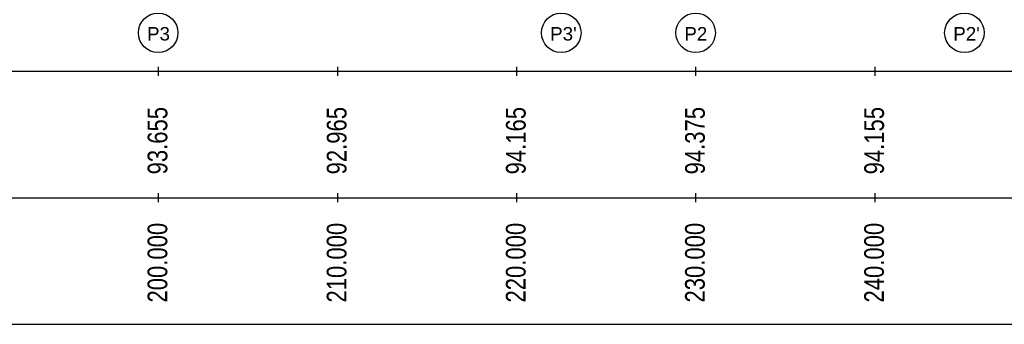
# Model space of a CAD drawing. Header units: inches. Extents: x 4599583 to 400123529, y 1639131 to 28133222499.
# Tile 69 of 86: x 5057295 to 5112253, y 28133164192 to 28133181169. Entities that reach past the tile are written whole.
import ezdxf
from ezdxf.enums import TextEntityAlignment as Align

# ---------------------------------------------------------------- set-up
doc = ezdxf.new("R2010")
doc.units = ezdxf.units.IN
doc.header["$MEASUREMENT"] = 0
doc.layers.add('CHNGE', color=31, linetype='Continuous')
doc.layers.add('text', color=7, linetype='Continuous')
doc.styles.add('ROMANS', font='arial.ttf')

msp = doc.modelspace()

# ---------------------------------------------------------------- linework, layer by layer
at = {"linetype": 'Continuous'}
for p, q in [((5065025.38, 28133178549.28), (5065025.38, 28133178049.28)), ((5065025.38, 28133178549.28), (5065025.38, 28133178049.28)), ((5065025.38, 28133178549.28), (5065025.38, 28133178049.28)), ((5075025.38, 28133178549.28), (5075025.38, 28133178049.28)), ((5075025.38, 28133178549.28), (5075025.38, 28133178049.28)), ((5075025.38, 28133178549.28), (5075025.38, 28133178049.28)), ((5085025.38, 28133178549.28), (5085025.38, 28133178049.28)), ((5085025.38, 28133178549.28), (5085025.38, 28133178049.28)), ((5085025.38, 28133178549.28), (5085025.38, 28133178049.28)), ((5095025.38, 28133178549.28), (5095025.38, 28133178049.28)), ((5095025.38, 28133178549.28), (5095025.38, 28133178049.28)), ((5095025.38, 28133178549.28), (5095025.38, 28133178049.28)), ((5105025.38, 28133178549.28), (5105025.38, 28133178049.28)), ((5105025.38, 28133178549.28), (5105025.38, 28133178049.28)), ((5105025.38, 28133178549.28), (5105025.38, 28133178049.28)), ((5065025.38, 28133171495.813), (5065025.38, 28133170995.813)), ((5065025.38, 28133171495.813), (5065025.38, 28133170995.813)), ((5065025.38, 28133171495.813), (5065025.38, 28133170995.813)), ((5075025.38, 28133171495.813), (5075025.38, 28133170995.813)), ((5075025.38, 28133171495.813), (5075025.38, 28133170995.813)), ((5075025.38, 28133171495.813), (5075025.38, 28133170995.813)), ((5085025.38, 28133171495.813), (5085025.38, 28133170995.813)), ((5085025.38, 28133171495.813), (5085025.38, 28133170995.813)), ((5085025.38, 28133171495.813), (5085025.38, 28133170995.813)), ((5095025.38, 28133171495.813), (5095025.38, 28133170995.813)), ((5095025.38, 28133171495.813), (5095025.38, 28133170995.813)), ((5095025.38, 28133171495.813), (5095025.38, 28133170995.813)), ((5105025.38, 28133171495.813), (5105025.38, 28133170995.813)), ((5105025.38, 28133171495.813), (5105025.38, 28133170995.813)), ((5105025.38, 28133171495.813), (5105025.38, 28133170995.813))]:
    msp.add_line(p, q, dxfattribs=at)
for p, q in [((4859134.88, 28133178299.28), (5175893.88, 28133178299.28)), ((4859134.88, 28133178299.28), (5175893.88, 28133178299.28)), ((4859134.88, 28133178299.28), (5175893.88, 28133178299.28)), ((4859134.88, 28133171245.813), (5175893.88, 28133171245.813)), ((4859134.88, 28133171245.813), (5175893.88, 28133171245.813)), ((4859134.88, 28133171245.813), (5175893.88, 28133171245.813)), ((4859134.88, 28133164192.346), (5175893.88, 28133164192.346)), ((4859134.88, 28133164192.346), (5175893.88, 28133164192.346)), ((4859134.88, 28133164192.346), (5175893.88, 28133164192.346))]:
    msp.add_line(p, q)
for centre in [(5065025.38, 28133180437.04), (5065025.38, 28133180437.04), (5065025.38, 28133180437.04), (5087525.38, 28133180437.04), (5087525.38, 28133180437.04), (5087525.38, 28133180437.04), (5095025.38, 28133180437.04), (5095025.38, 28133180437.04), (5095025.38, 28133180437.04), (5110025.38, 28133180437.04), (5110025.38, 28133180437.04), (5110025.38, 28133180437.04)]:
    msp.add_circle(centre, 1101.806)

# ---------------------------------------------------------------- texts
at = {"layer": 'CHNGE', "color": 50, "style": 'ROMANS', "width": 0.8}
for s, p in [('93.655', (5065537.398, 28133172546.655)), ('93.655', (5065537.398, 28133172546.655)), ('93.655', (5065537.398, 28133172546.655)), ('92.965', (5075537.398, 28133172546.655)), ('92.965', (5075537.398, 28133172546.655)), ('92.965', (5075537.398, 28133172546.655)), ('94.165', (5085537.398, 28133172546.655)), ('94.165', (5085537.398, 28133172546.655)), ('94.165', (5085537.398, 28133172546.655)), ('94.375', (5095537.398, 28133172546.655)), ('94.375', (5095537.398, 28133172546.655)), ('94.375', (5095537.398, 28133172546.655)), ('94.155', (5105537.398, 28133172546.655)), ('94.155', (5105537.398, 28133172546.655)), ('94.155', (5105537.398, 28133172546.655))]:
    msp.add_text(s, height=1100, rotation=90, dxfattribs=at).set_placement(p)
for s, p in [('200.000', (5065864.173, 28133169847.813)), ('200.000', (5065864.173, 28133169847.813)), ('200.000', (5065864.173, 28133169847.813)), ('210.000', (5075864.173, 28133169847.813)), ('210.000', (5075864.173, 28133169847.813)), ('210.000', (5075864.173, 28133169847.813)), ('220.000', (5085864.173, 28133169847.813)), ('220.000', (5085864.173, 28133169847.813)), ('220.000', (5085864.173, 28133169847.813)), ('230.000', (5095864.173, 28133169847.813)), ('230.000', (5095864.173, 28133169847.813)), ('230.000', (5095864.173, 28133169847.813)), ('240.000', (5105864.173, 28133169847.813)), ('240.000', (5105864.173, 28133169847.813)), ('240.000', (5105864.173, 28133169847.813))]:
    msp.add_text(s, height=1100, rotation=90, dxfattribs=at).set_placement(p, align=Align.BOTTOM_RIGHT)
at = {"layer": 'text', "style": 'ROMANS'}
for s, p in [('P3', (5064402.85, 28133180009.474)), ('P3', (5064402.85, 28133180009.474)), ('P3', (5064402.85, 28133180009.474)), ("P3'", (5086902.85, 28133180009.474)), ("P3'", (5086902.85, 28133180009.474)), ("P3'", (5086902.85, 28133180009.474)), ('P2', (5094392.85, 28133180009.474)), ('P2', (5094392.85, 28133180009.474)), ('P2', (5094392.85, 28133180009.474)), ("P2'", (5109402.85, 28133180009.474)), ("P2'", (5109402.85, 28133180009.474)), ("P2'", (5109402.85, 28133180009.474))]:
    msp.add_text(s, height=750, dxfattribs=at).set_placement(p)

doc.saveas('drawing.dxf')
